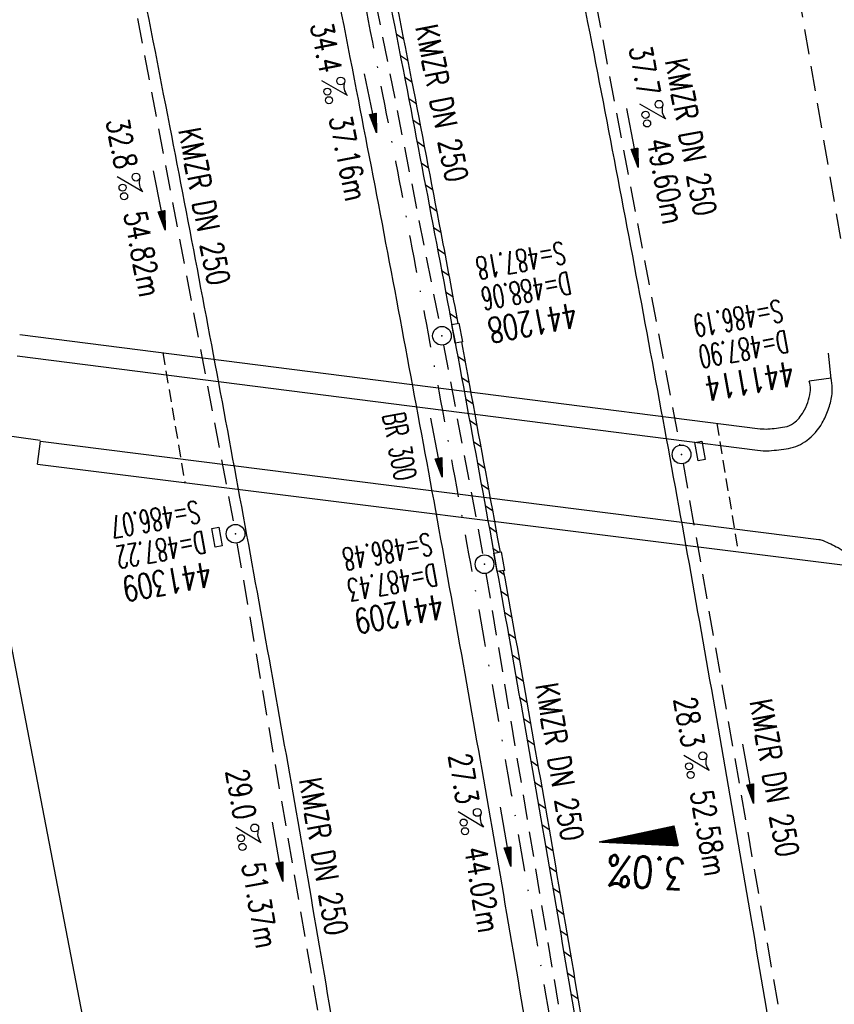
# Model space of a CAD drawing. Extents: x 459406 to 461721, y 413308 to 423218.
# Tile 188 of 256: x 461185 to 461250, y 420119 to 420198. Entities that reach past the tile are written whole.
import ezdxf
from ezdxf.enums import TextEntityAlignment as Align

# ---------------------------------------------------------------- set-up
doc = ezdxf.new("R2010")
doc.units = 0
doc.header["$LTSCALE"] = 2
doc.header["$MEASUREMENT"] = 0
for name, pattern in [('AUSGEZOGEN', [0]), ('GESTRICH-X2', [1.5, 1, -0.5]), ('GESTRICHELT', [0.75, 0.5, -0.25]), ('STRICHPT-X3', [3, 1.5, -0.75, 0, -0.75])]:
    doc.linetypes.add(name, pattern=pattern)
doc.layers.get('0').update_dxf_attribs({"linetype": 'AUSGEZOGEN'})
for name, color, linetype in [('ACHSE', 1, 'STRICHPT-X3'), ('BAUWO', 1, 'CONTINUOUS'), ('BAUWU', 1, 'GESTRICHELT'), ('BW-SCHRIFT', 1, 'AUSGEZOGEN'), ('FBR', 8, 'CONTINUOUS'), ('GEF', 7, 'AUSGEZOGEN'), ('KANAL', 7, 'GESTRICH-X2'), ('PFEIL', 7, 'CONTINUOUS'), ('SCHACHTNR', 6, 'CONTINUOUS'), ('SCHLITZRINNE', 200, 'AUSGEZOGEN'), ('SCHSYMBOL', 7, 'AUSGEZOGEN'), ('STRASSE', 8, 'AUSGEZOGEN'), ('TEXTO', 4, 'CONTINUOUS'), ('TEXTU', 4, 'CONTINUOUS'), ('WEG', 8, 'GESTRICH-X2')]:
    doc.layers.add(name, color=color, linetype=linetype)
doc.styles.add('ROMANS', font='romans.shx', dxfattribs={"width": 0.8})

# ---------------------------------------------------------------- blocks, each defined once
blk = doc.blocks.new('PROM')
blk.add_line((1.566, 1.817), (0.019, 0.015))
for centre, radius in [((0.317, 1.51), 0.317), ((0.943, 0.291), 0.283), ((1.645, 0.287), 0.283)]:
    blk.add_circle(centre, radius)
blk.add_arc((0.992, 2.682), 1.033, 239.14139, 303.35492)
blk = doc.blocks.new('PFEIL2')
at = {"color": 0}
for p, q in [((0.88, 0.002), (-2.401, -0.012)), ((0.881, -0.271), (0.879, 0.276)), ((0.879, 0.276), (2.429, 0.009)), ((0.911, 0.27), (0.879, 0.265)), ((0.965, 0.261), (0.879, 0.246)), ((1.019, 0.252), (0.879, 0.228)), ((1.073, 0.242), (0.879, 0.209)), ((1.127, 0.233), (0.879, 0.191)), ((1.181, 0.224), (0.879, 0.172)), ((1.235, 0.214), (0.879, 0.154)), ((1.289, 0.205), (0.879, 0.135)), ((1.343, 0.196), (0.879, 0.117)), ((1.397, 0.187), (0.879, 0.098)), ((1.451, 0.177), (0.879, 0.08)), ((1.505, 0.168), (0.879, 0.061)), ((1.559, 0.159), (0.88, 0.043)), ((1.613, 0.149), (0.88, 0.024)), ((1.668, 0.14), (0.88, 0.006)), ((1.722, 0.131), (0.88, -0.013)), ((1.776, 0.121), (0.88, -0.031)), ((1.83, 0.112), (0.88, -0.05)), ((1.884, 0.103), (0.88, -0.068)), ((1.938, 0.094), (0.88, -0.087)), ((1.992, 0.084), (0.88, -0.105)), ((2.046, 0.075), (0.88, -0.124)), ((2.1, 0.066), (0.88, -0.142)), ((2.154, 0.056), (0.88, -0.161)), ((2.208, 0.047), (0.88, -0.179)), ((2.262, 0.038), (0.881, -0.198)), ((2.316, 0.029), (0.881, -0.216)), ((2.37, 0.019), (0.881, -0.235)), ((2.424, 0.01), (0.881, -0.253)), ((2.429, 0.009), (0.881, -0.271))]:
    blk.add_line(p, q, dxfattribs=at)
blk = doc.blocks.new('GST')
at = {"color": 0}
blk.add_circle((0, 0), 0.75, dxfattribs=at)
blk.add_point((0, 0), dxfattribs=at)
blk = doc.blocks.new('17')
blk.add_lwpolyline([(-0.755, -1.218), (0.748, -1.218), (0.748, -1.801), (-0.755, -1.801)], close=True)
blk.add_blockref('GST', (0, 0))
blk = doc.blocks.new('13')
blk.add_lwpolyline([(0.755, 1.218), (-0.748, 1.218), (-0.748, 1.801), (0.755, 1.801)], close=True)
at = {"rotation": 180}
blk.add_blockref('GST', (0, 0), dxfattribs=at)
blk = doc.blocks.new('*X8')
at = {"color": 0}
for p, q in [((725.827, 193.844), (727.436, 195.453)), ((725.827, 193.853), (727.427, 195.453)), ((725.827, 193.861), (727.418, 195.453)), ((725.827, 193.87), (727.409, 195.453)), ((725.827, 193.879), (727.401, 195.453)), ((725.827, 193.888), (727.392, 195.453)), ((725.827, 193.897), (727.383, 195.453)), ((725.827, 193.906), (727.374, 195.453)), ((725.827, 193.914), (727.365, 195.453)), ((725.827, 193.923), (727.356, 195.453)), ((725.827, 193.932), (727.347, 195.453)), ((725.827, 193.941), (727.339, 195.453)), ((725.827, 193.95), (727.33, 195.453)), ((725.827, 193.959), (727.321, 195.453)), ((725.827, 193.967), (727.312, 195.453)), ((725.827, 193.976), (727.303, 195.453)), ((725.827, 193.985), (727.294, 195.453)), ((725.827, 193.994), (727.286, 195.453)), ((725.827, 194.003), (727.277, 195.453)), ((725.827, 194.012), (727.268, 195.453)), ((725.827, 194.02), (727.259, 195.453)), ((725.827, 194.029), (727.25, 195.453)), ((725.827, 194.038), (727.241, 195.453)), ((725.827, 194.047), (727.233, 195.453)), ((725.827, 194.056), (727.224, 195.453)), ((725.827, 194.065), (727.215, 195.453)), ((725.827, 194.073), (727.206, 195.453)), ((725.827, 194.082), (727.197, 195.453)), ((725.827, 194.091), (727.188, 195.453)), ((725.827, 194.1), (727.18, 195.453)), ((725.827, 194.109), (727.171, 195.453)), ((725.827, 194.118), (727.162, 195.453)), ((725.827, 194.127), (727.153, 195.453)), ((725.827, 194.135), (727.144, 195.453)), ((725.827, 194.144), (727.135, 195.453)), ((725.827, 194.153), (727.127, 195.453)), ((725.827, 194.162), (727.118, 195.453)), ((725.827, 194.171), (727.109, 195.453)), ((725.827, 194.18), (727.1, 195.453)), ((725.827, 194.188), (727.091, 195.453)), ((725.827, 194.197), (727.082, 195.453)), ((725.827, 194.206), (727.073, 195.453)), ((725.827, 194.215), (727.065, 195.453)), ((725.827, 194.224), (727.056, 195.453)), ((725.827, 194.233), (727.047, 195.453)), ((725.827, 194.241), (727.038, 195.453)), ((725.827, 194.25), (727.029, 195.453)), ((725.827, 194.259), (727.02, 195.453)), ((725.827, 194.268), (727.012, 195.453)), ((725.827, 194.277), (727.003, 195.453)), ((725.827, 194.286), (726.994, 195.453)), ((725.827, 194.294), (726.985, 195.453)), ((725.827, 194.303), (726.976, 195.453)), ((725.827, 194.312), (726.967, 195.453)), ((725.827, 194.321), (726.959, 195.453)), ((725.827, 194.33), (726.95, 195.453)), ((725.827, 194.339), (726.941, 195.453)), ((725.827, 194.348), (726.932, 195.453)), ((725.827, 194.356), (726.923, 195.453)), ((725.827, 194.365), (726.914, 195.453)), ((725.827, 194.374), (726.906, 195.453)), ((725.827, 194.383), (726.897, 195.453)), ((725.827, 194.392), (726.888, 195.453)), ((725.827, 194.401), (726.879, 195.453)), ((725.827, 194.409), (726.87, 195.453)), ((725.827, 194.418), (726.861, 195.453)), ((725.827, 194.427), (726.853, 195.453)), ((725.827, 194.436), (726.844, 195.453)), ((725.827, 194.445), (726.835, 195.453)), ((725.827, 194.454), (726.826, 195.453)), ((725.827, 194.462), (726.817, 195.453)), ((725.827, 194.471), (726.808, 195.453)), ((725.827, 194.48), (726.799, 195.453)), ((725.827, 194.489), (726.791, 195.453)), ((725.827, 194.498), (726.782, 195.453)), ((725.827, 194.507), (726.773, 195.453)), ((725.827, 194.515), (726.764, 195.453)), ((725.827, 194.524), (726.755, 195.453)), ((725.827, 194.533), (726.746, 195.453)), ((725.827, 194.542), (726.738, 195.453)), ((725.827, 194.551), (726.729, 195.453)), ((725.827, 194.56), (726.72, 195.453)), ((725.827, 194.568), (726.711, 195.453)), ((725.827, 194.577), (726.702, 195.453)), ((725.827, 194.586), (726.693, 195.453)), ((725.827, 194.595), (726.685, 195.453)), ((725.827, 194.604), (726.676, 195.453)), ((725.827, 194.613), (726.667, 195.453)), ((725.827, 194.622), (726.658, 195.453)), ((725.827, 194.63), (726.649, 195.453)), ((725.827, 194.639), (726.64, 195.453)), ((725.827, 194.648), (726.632, 195.453)), ((725.827, 194.657), (726.623, 195.453)), ((725.827, 194.666), (726.614, 195.453)), ((725.827, 194.675), (726.605, 195.453)), ((725.827, 194.683), (726.596, 195.453)), ((725.827, 194.692), (726.587, 195.453)), ((725.827, 194.701), (726.579, 195.453)), ((725.827, 194.71), (726.57, 195.453)), ((725.827, 194.719), (726.561, 195.453)), ((725.827, 194.728), (726.552, 195.453)), ((725.827, 194.736), (726.543, 195.453)), ((725.827, 194.745), (726.534, 195.453)), ((725.827, 194.754), (726.525, 195.453)), ((725.827, 194.763), (726.517, 195.453)), ((725.827, 194.772), (726.508, 195.453)), ((725.827, 194.781), (726.499, 195.453)), ((725.827, 194.789), (726.49, 195.453)), ((725.827, 194.798), (726.481, 195.453)), ((725.827, 194.807), (726.472, 195.453)), ((725.827, 194.816), (726.464, 195.453)), ((725.827, 194.825), (726.455, 195.453)), ((725.827, 194.834), (726.446, 195.453)), ((725.827, 194.842), (726.437, 195.453)), ((725.827, 194.851), (726.428, 195.453)), ((725.827, 194.86), (726.419, 195.453)), ((725.827, 194.869), (726.411, 195.453)), ((725.827, 194.878), (726.402, 195.453)), ((725.827, 194.887), (726.393, 195.453)), ((725.827, 194.896), (726.384, 195.453)), ((725.827, 194.904), (726.375, 195.453)), ((725.827, 194.913), (726.366, 195.453)), ((725.827, 194.922), (726.358, 195.453)), ((725.827, 194.931), (726.349, 195.453)), ((725.827, 194.94), (726.34, 195.453)), ((725.827, 194.949), (726.331, 195.453)), ((725.827, 194.957), (726.322, 195.453)), ((725.827, 194.966), (726.313, 195.453)), ((725.827, 194.975), (726.305, 195.453)), ((725.827, 194.984), (726.296, 195.453)), ((725.827, 194.993), (726.287, 195.453)), ((725.827, 195.002), (726.278, 195.453)), ((725.827, 195.01), (726.269, 195.453)), ((725.827, 195.019), (726.26, 195.453)), ((725.827, 195.028), (726.251, 195.453)), ((725.827, 195.037), (726.243, 195.453)), ((725.827, 195.046), (726.234, 195.453)), ((725.827, 195.055), (726.225, 195.453)), ((725.827, 195.063), (726.216, 195.453)), ((725.827, 195.072), (726.207, 195.453)), ((725.827, 195.081), (726.198, 195.453)), ((725.827, 195.09), (726.19, 195.453)), ((725.827, 195.099), (726.181, 195.453)), ((725.827, 195.108), (726.172, 195.453)), ((725.827, 195.116), (726.163, 195.453)), ((725.827, 195.125), (726.154, 195.453)), ((725.827, 195.134), (726.145, 195.453)), ((725.827, 195.143), (726.137, 195.453)), ((725.827, 195.152), (726.128, 195.453)), ((725.827, 195.161), (726.119, 195.453)), ((725.827, 195.17), (726.11, 195.453)), ((725.827, 195.178), (726.101, 195.453)), ((725.827, 195.187), (726.092, 195.453)), ((725.827, 195.196), (726.084, 195.453)), ((725.827, 195.205), (726.075, 195.453)), ((725.827, 195.214), (726.066, 195.453)), ((725.827, 195.223), (726.057, 195.453)), ((725.827, 195.231), (726.048, 195.453)), ((725.827, 195.24), (726.039, 195.453)), ((725.827, 195.249), (726.031, 195.453)), ((725.827, 195.258), (726.022, 195.453)), ((725.827, 195.267), (726.013, 195.453)), ((725.827, 195.276), (726.004, 195.453)), ((725.827, 195.284), (725.995, 195.453)), ((725.827, 195.293), (725.986, 195.453)), ((725.827, 195.302), (725.977, 195.453)), ((725.827, 195.311), (725.969, 195.453)), ((725.827, 195.32), (725.96, 195.453)), ((725.827, 195.329), (725.951, 195.453)), ((725.827, 195.337), (725.942, 195.453)), ((725.827, 195.346), (725.933, 195.453)), ((725.827, 195.355), (725.924, 195.453)), ((725.827, 195.364), (725.916, 195.453)), ((725.827, 195.373), (725.907, 195.453)), ((725.827, 195.382), (725.898, 195.453)), ((725.827, 195.39), (725.889, 195.453)), ((725.827, 195.399), (725.88, 195.453)), ((725.827, 195.408), (725.871, 195.453)), ((725.827, 195.417), (725.863, 195.453)), ((725.827, 195.426), (725.854, 195.453)), ((725.827, 195.435), (725.845, 195.453)), ((725.827, 195.444), (725.836, 195.453)), ((725.827, 193.826), (727.433, 195.433)), ((725.827, 193.817), (727.43, 195.421)), ((725.827, 193.808), (727.427, 195.409)), ((725.827, 193.799), (727.424, 195.397)), ((725.827, 193.791), (727.421, 195.385)), ((725.827, 193.782), (727.418, 195.373)), ((725.827, 193.773), (727.414, 195.361)), ((725.827, 193.764), (727.411, 195.349)), ((725.827, 193.755), (727.408, 195.337)), ((725.827, 193.746), (727.405, 195.325)), ((725.827, 193.738), (727.402, 195.313)), ((725.827, 193.729), (727.399, 195.301)), ((725.827, 193.72), (727.395, 195.289)), ((725.827, 193.711), (727.392, 195.277)), ((725.827, 193.702), (727.389, 195.265)), ((725.827, 193.693), (727.386, 195.253)), ((725.827, 193.685), (727.383, 195.241)), ((725.827, 193.676), (727.38, 195.229)), ((725.827, 193.667), (727.377, 195.217)), ((725.827, 193.658), (727.373, 195.205)), ((725.827, 193.649), (727.37, 195.193)), ((725.827, 193.64), (727.367, 195.181)), ((725.827, 193.632), (727.364, 195.169)), ((725.827, 193.623), (727.361, 195.157)), ((725.827, 193.614), (727.358, 195.145)), ((725.827, 193.605), (727.354, 195.133)), ((725.827, 193.596), (727.351, 195.121)), ((725.827, 193.587), (727.348, 195.109)), ((725.827, 193.579), (727.345, 195.097)), ((725.827, 193.57), (727.342, 195.085)), ((725.827, 193.561), (727.339, 195.073)), ((725.827, 193.552), (727.336, 195.061)), ((725.827, 193.543), (727.332, 195.049)), ((725.827, 193.534), (727.329, 195.037)), ((725.827, 193.525), (727.326, 195.025)), ((725.827, 193.517), (727.323, 195.013)), ((725.827, 193.508), (727.32, 195.001)), ((725.827, 193.499), (727.317, 194.989)), ((725.827, 193.49), (727.313, 194.977)), ((725.827, 193.481), (727.31, 194.965)), ((725.827, 193.472), (727.307, 194.953)), ((725.827, 193.464), (727.304, 194.941)), ((725.827, 193.455), (727.301, 194.929)), ((725.827, 193.446), (727.298, 194.917)), ((725.827, 193.437), (727.295, 194.905)), ((725.827, 193.428), (727.291, 194.893)), ((725.827, 193.419), (727.288, 194.881)), ((725.827, 193.411), (727.285, 194.869)), ((725.827, 193.402), (727.282, 194.857)), ((725.827, 193.393), (727.279, 194.845)), ((725.827, 193.384), (727.276, 194.833)), ((725.827, 193.375), (727.272, 194.821)), ((725.827, 193.366), (727.269, 194.809)), ((725.827, 193.358), (727.266, 194.797)), ((725.827, 193.349), (727.263, 194.785)), ((725.827, 193.34), (727.26, 194.773)), ((725.827, 193.331), (727.257, 194.761)), ((725.827, 193.322), (727.254, 194.749)), ((725.827, 193.313), (727.25, 194.737)), ((725.827, 193.305), (727.247, 194.725)), ((725.827, 193.296), (727.244, 194.713)), ((725.827, 193.287), (727.241, 194.701)), ((725.827, 193.278), (727.238, 194.689)), ((725.827, 193.269), (727.235, 194.677)), ((725.827, 193.26), (727.231, 194.665)), ((725.827, 193.251), (727.228, 194.653)), ((725.827, 193.243), (727.225, 194.641)), ((725.827, 193.234), (727.222, 194.629)), ((725.827, 193.225), (727.219, 194.617)), ((725.827, 193.216), (727.216, 194.605)), ((725.827, 193.207), (727.213, 194.593)), ((725.827, 193.198), (727.209, 194.581)), ((725.827, 193.19), (727.206, 194.569)), ((725.827, 193.181), (727.203, 194.557)), ((725.827, 193.172), (727.2, 194.545)), ((725.827, 193.163), (727.197, 194.533)), ((725.827, 193.154), (727.194, 194.521)), ((725.827, 193.145), (727.19, 194.509)), ((725.827, 193.137), (727.187, 194.497)), ((725.827, 193.128), (727.184, 194.485)), ((725.827, 193.119), (727.181, 194.473)), ((725.827, 193.11), (727.178, 194.461)), ((725.827, 193.101), (727.175, 194.449)), ((725.827, 193.092), (727.172, 194.437)), ((725.827, 193.084), (727.168, 194.425)), ((725.827, 193.075), (727.165, 194.413)), ((725.827, 193.066), (727.162, 194.401)), ((725.827, 193.057), (727.159, 194.389)), ((725.827, 193.048), (727.156, 194.377)), ((725.827, 193.039), (727.153, 194.365)), ((725.827, 193.031), (727.149, 194.353)), ((725.827, 193.022), (727.146, 194.341)), ((725.827, 193.013), (727.143, 194.329)), ((725.827, 193.004), (727.14, 194.317)), ((725.827, 192.995), (727.137, 194.305)), ((725.827, 192.986), (727.134, 194.293)), ((725.827, 192.977), (727.131, 194.281)), ((725.827, 192.969), (727.127, 194.269)), ((725.827, 192.96), (727.124, 194.257)), ((725.827, 192.951), (727.121, 194.245)), ((725.827, 192.942), (727.118, 194.233)), ((725.827, 192.933), (727.115, 194.221)), ((725.827, 192.924), (727.112, 194.209)), ((725.827, 192.916), (727.108, 194.197)), ((725.827, 192.907), (727.105, 194.185)), ((725.827, 192.898), (727.102, 194.173)), ((725.827, 192.889), (727.099, 194.161)), ((725.827, 192.88), (727.096, 194.15)), ((725.827, 192.871), (727.093, 194.138)), ((725.827, 192.863), (727.09, 194.126)), ((725.827, 192.854), (727.086, 194.114)), ((725.827, 192.845), (727.083, 194.102)), ((725.827, 192.836), (727.08, 194.09)), ((725.827, 192.827), (727.077, 194.078)), ((725.827, 192.818), (727.074, 194.066)), ((725.827, 192.81), (727.071, 194.054)), ((725.827, 192.801), (727.068, 194.042)), ((725.827, 192.792), (727.064, 194.03)), ((725.827, 192.783), (727.061, 194.018)), ((725.827, 192.774), (727.058, 194.006)), ((725.827, 192.765), (727.055, 193.994)), ((725.827, 192.757), (727.052, 193.982)), ((725.827, 192.748), (727.049, 193.97)), ((725.827, 192.739), (727.045, 193.958)), ((725.827, 192.73), (727.042, 193.946)), ((725.827, 192.721), (727.039, 193.934)), ((725.827, 192.712), (727.036, 193.922)), ((725.827, 192.703), (727.033, 193.91)), ((725.827, 192.695), (727.03, 193.898)), ((725.827, 192.686), (727.027, 193.886)), ((725.827, 192.677), (727.023, 193.874)), ((725.827, 192.668), (727.02, 193.862)), ((725.827, 192.659), (727.017, 193.85)), ((725.827, 192.65), (727.014, 193.838)), ((725.827, 192.642), (727.011, 193.826)), ((725.827, 192.633), (727.008, 193.814)), ((725.827, 192.624), (727.004, 193.802)), ((725.827, 192.615), (727.001, 193.79)), ((725.827, 192.606), (726.998, 193.778)), ((725.827, 192.597), (726.995, 193.766)), ((725.827, 192.589), (726.992, 193.754)), ((725.827, 192.58), (726.989, 193.742)), ((725.827, 192.571), (726.986, 193.73)), ((725.827, 192.562), (726.982, 193.718)), ((725.827, 192.553), (726.979, 193.706)), ((725.827, 192.544), (726.976, 193.694)), ((725.827, 192.536), (726.973, 193.682)), ((725.827, 192.527), (726.97, 193.67)), ((725.827, 192.518), (726.967, 193.658)), ((725.827, 192.509), (726.963, 193.646)), ((725.827, 192.5), (726.96, 193.634)), ((725.827, 192.491), (726.957, 193.622)), ((725.827, 192.483), (726.954, 193.61)), ((725.827, 192.474), (726.951, 193.598)), ((725.827, 192.465), (726.948, 193.586)), ((725.827, 192.456), (726.945, 193.574)), ((725.827, 192.447), (726.941, 193.562)), ((725.827, 192.438), (726.938, 193.55)), ((725.827, 192.429), (726.935, 193.538)), ((725.827, 192.421), (726.932, 193.526)), ((725.827, 192.412), (726.929, 193.514)), ((725.827, 192.403), (726.926, 193.502)), ((725.827, 192.394), (726.922, 193.49)), ((725.827, 192.385), (726.919, 193.478)), ((725.827, 192.376), (726.916, 193.466)), ((725.827, 192.368), (726.913, 193.454)), ((725.827, 192.359), (726.91, 193.442)), ((725.827, 192.35), (726.907, 193.43)), ((725.827, 192.341), (726.904, 193.418)), ((725.827, 192.332), (726.9, 193.406)), ((725.827, 192.323), (726.897, 193.394)), ((725.827, 192.315), (726.894, 193.382)), ((725.827, 192.306), (726.891, 193.37)), ((725.827, 192.297), (726.888, 193.358)), ((725.827, 192.288), (726.885, 193.346)), ((725.827, 192.279), (726.881, 193.334)), ((725.827, 192.27), (726.878, 193.322)), ((725.827, 192.262), (726.875, 193.31)), ((725.827, 192.253), (726.872, 193.298)), ((725.827, 192.244), (726.869, 193.286)), ((725.827, 192.235), (726.866, 193.274)), ((725.827, 192.226), (726.863, 193.262)), ((725.827, 192.217), (726.859, 193.25)), ((725.827, 192.209), (726.856, 193.238)), ((725.827, 192.2), (726.853, 193.226)), ((725.827, 192.191), (726.85, 193.214)), ((725.827, 192.182), (726.847, 193.202)), ((725.827, 192.173), (726.844, 193.19)), ((725.827, 192.164), (726.84, 193.178)), ((725.827, 192.155), (726.837, 193.166)), ((725.827, 192.147), (726.834, 193.154)), ((725.827, 192.138), (726.831, 193.142)), ((725.827, 192.129), (726.828, 193.13)), ((725.827, 192.12), (726.825, 193.118)), ((725.827, 192.111), (726.822, 193.106)), ((725.827, 192.102), (726.818, 193.094)), ((725.827, 192.094), (726.815, 193.082)), ((725.827, 192.085), (726.812, 193.07)), ((725.827, 192.076), (726.809, 193.058)), ((725.827, 192.067), (726.806, 193.046)), ((725.827, 192.058), (726.803, 193.034)), ((725.827, 192.049), (726.799, 193.022)), ((725.827, 192.041), (726.796, 193.01)), ((725.827, 192.032), (726.793, 192.998)), ((725.827, 192.023), (726.79, 192.986)), ((725.827, 192.014), (726.787, 192.974)), ((725.827, 192.005), (726.784, 192.962)), ((725.827, 191.996), (726.781, 192.95)), ((725.827, 191.988), (726.777, 192.938)), ((725.827, 191.979), (726.774, 192.926)), ((725.827, 191.97), (726.771, 192.914)), ((725.827, 191.961), (726.768, 192.902)), ((725.827, 191.952), (726.765, 192.89)), ((725.827, 191.943), (726.762, 192.878)), ((725.827, 191.935), (726.758, 192.866)), ((725.827, 191.926), (726.755, 192.854)), ((725.827, 191.917), (726.752, 192.842)), ((725.827, 191.908), (726.749, 192.83)), ((725.827, 191.899), (726.746, 192.818)), ((725.827, 191.89), (726.743, 192.806)), ((725.827, 191.881), (726.74, 192.794)), ((725.827, 191.873), (726.736, 192.782)), ((725.827, 191.864), (726.733, 192.77)), ((725.827, 191.855), (726.73, 192.758)), ((725.827, 191.846), (726.727, 192.746)), ((725.827, 191.837), (726.724, 192.734)), ((725.827, 191.828), (726.721, 192.722)), ((725.827, 191.82), (726.717, 192.71)), ((725.827, 191.811), (726.714, 192.698)), ((725.827, 191.802), (726.711, 192.686)), ((725.827, 191.793), (726.708, 192.674)), ((725.827, 191.784), (726.705, 192.662)), ((725.827, 191.775), (726.702, 192.65)), ((725.827, 191.767), (726.699, 192.639)), ((725.827, 191.758), (726.695, 192.627)), ((725.827, 191.749), (726.692, 192.615)), ((725.827, 191.74), (726.689, 192.603)), ((725.827, 191.731), (726.686, 192.591)), ((725.827, 191.722), (726.683, 192.579)), ((725.827, 191.714), (726.68, 192.567)), ((725.827, 191.705), (726.677, 192.555)), ((725.827, 191.696), (726.673, 192.543)), ((725.827, 191.687), (726.67, 192.531)), ((725.827, 191.678), (726.667, 192.519)), ((725.827, 191.669), (726.664, 192.507)), ((725.827, 191.66), (726.661, 192.495)), ((725.827, 191.652), (726.658, 192.483)), ((725.827, 191.643), (726.654, 192.471)), ((725.827, 191.634), (726.651, 192.459)), ((725.827, 191.625), (726.648, 192.447)), ((725.827, 191.616), (726.645, 192.435)), ((725.827, 191.607), (726.642, 192.423)), ((725.827, 191.599), (726.639, 192.411)), ((725.827, 191.59), (726.636, 192.399)), ((725.827, 191.581), (726.632, 192.387)), ((725.827, 191.572), (726.629, 192.375)), ((725.827, 191.563), (726.626, 192.363)), ((725.827, 191.554), (726.623, 192.351)), ((725.827, 191.546), (726.62, 192.339)), ((725.827, 191.537), (726.617, 192.327)), ((725.827, 191.528), (726.613, 192.315)), ((725.827, 191.519), (726.61, 192.303)), ((725.827, 191.51), (726.607, 192.291)), ((725.827, 191.501), (726.604, 192.279)), ((725.827, 191.493), (726.601, 192.267)), ((725.827, 191.484), (726.598, 192.255)), ((725.827, 191.475), (726.595, 192.243)), ((725.827, 191.466), (726.591, 192.231)), ((725.827, 191.457), (726.588, 192.219)), ((725.827, 191.448), (726.585, 192.207)), ((725.827, 191.44), (726.582, 192.195)), ((725.827, 191.431), (726.579, 192.183)), ((725.827, 191.422), (726.576, 192.171)), ((725.827, 191.413), (726.572, 192.159)), ((725.827, 191.404), (726.569, 192.147)), ((725.827, 191.395), (726.566, 192.135)), ((725.827, 191.386), (726.563, 192.123)), ((725.827, 191.378), (726.56, 192.111)), ((725.827, 191.369), (726.557, 192.099)), ((725.827, 191.36), (726.554, 192.087)), ((725.827, 191.351), (726.55, 192.075)), ((725.827, 191.342), (726.547, 192.063)), ((725.827, 191.333), (726.544, 192.051)), ((725.827, 191.325), (726.541, 192.039)), ((725.827, 191.316), (726.538, 192.027)), ((725.827, 191.307), (726.535, 192.015)), ((725.827, 191.298), (726.531, 192.003)), ((725.827, 191.289), (726.528, 191.991)), ((725.827, 191.28), (726.525, 191.979)), ((725.827, 191.272), (726.522, 191.967)), ((725.827, 191.263), (726.519, 191.955)), ((725.827, 191.254), (726.516, 191.943)), ((725.827, 191.245), (726.513, 191.931)), ((725.827, 191.236), (726.509, 191.919)), ((725.827, 191.227), (726.506, 191.907)), ((725.827, 191.219), (726.503, 191.895)), ((725.827, 191.21), (726.5, 191.883)), ((725.827, 191.201), (726.497, 191.871)), ((725.827, 191.192), (726.494, 191.859)), ((725.827, 191.183), (726.49, 191.847)), ((725.827, 191.174), (726.487, 191.835)), ((725.827, 191.166), (726.484, 191.823)), ((725.827, 191.157), (726.481, 191.811)), ((725.827, 191.148), (726.478, 191.799)), ((725.827, 191.139), (726.475, 191.787)), ((725.827, 191.13), (726.472, 191.775)), ((725.827, 191.121), (726.468, 191.763)), ((725.827, 191.112), (726.465, 191.751)), ((725.827, 191.104), (726.462, 191.739)), ((725.827, 191.095), (726.459, 191.727)), ((725.827, 191.086), (726.456, 191.715)), ((725.827, 191.077), (726.453, 191.703)), ((725.827, 191.068), (726.449, 191.691)), ((725.827, 191.059), (726.446, 191.679)), ((725.827, 191.051), (726.443, 191.667)), ((725.827, 191.042), (726.44, 191.655)), ((725.827, 191.033), (726.437, 191.643)), ((725.827, 191.024), (726.434, 191.631)), ((725.827, 191.015), (726.431, 191.619)), ((725.827, 191.006), (726.427, 191.607)), ((725.827, 190.998), (726.424, 191.595)), ((725.827, 190.989), (726.421, 191.583)), ((725.827, 190.98), (726.418, 191.571)), ((725.827, 190.971), (726.415, 191.559)), ((725.827, 190.962), (726.412, 191.547)), ((725.827, 190.953), (726.408, 191.535)), ((725.827, 190.945), (726.405, 191.523)), ((725.827, 190.936), (726.402, 191.511)), ((725.827, 190.927), (726.399, 191.499)), ((725.827, 190.918), (726.396, 191.487)), ((725.827, 190.909), (726.393, 191.475)), ((725.827, 190.9), (726.39, 191.463)), ((725.827, 190.892), (726.386, 191.451)), ((725.827, 190.883), (726.383, 191.439)), ((725.827, 190.874), (726.38, 191.427)), ((725.827, 190.865), (726.377, 191.415)), ((725.827, 190.856), (726.374, 191.403)), ((725.827, 190.847), (726.371, 191.391)), ((725.827, 190.838), (726.367, 191.379)), ((725.827, 190.83), (726.364, 191.367)), ((725.827, 190.821), (726.361, 191.355)), ((725.827, 190.812), (726.358, 191.343)), ((725.827, 190.803), (726.355, 191.331)), ((725.827, 190.794), (726.352, 191.319)), ((725.827, 190.785), (726.349, 191.307)), ((725.827, 190.777), (726.345, 191.295)), ((725.827, 190.768), (726.342, 191.283)), ((725.827, 190.759), (726.339, 191.271)), ((725.827, 190.75), (726.336, 191.259)), ((725.827, 190.741), (726.333, 191.247)), ((725.827, 190.732), (726.33, 191.235)), ((725.827, 190.724), (726.326, 191.223)), ((725.827, 190.715), (726.323, 191.211)), ((725.827, 190.706), (726.32, 191.199)), ((725.827, 190.697), (726.317, 191.187)), ((725.827, 190.688), (726.314, 191.175)), ((725.827, 190.679), (726.311, 191.163)), ((725.827, 190.671), (726.308, 191.151)), ((725.827, 190.662), (726.304, 191.139)), ((725.827, 190.653), (726.301, 191.128)), ((725.827, 190.644), (726.298, 191.116)), ((725.827, 190.635), (726.295, 191.104)), ((725.827, 190.626), (726.292, 191.092)), ((725.827, 190.618), (726.289, 191.08)), ((725.827, 190.609), (726.286, 191.068)), ((725.827, 190.6), (726.282, 191.056)), ((725.827, 190.591), (726.279, 191.044)), ((725.827, 190.582), (726.276, 191.032)), ((725.827, 190.573), (726.273, 191.02)), ((725.827, 190.564), (726.27, 191.008)), ((725.827, 190.556), (726.267, 190.996)), ((725.827, 190.547), (726.263, 190.984)), ((725.827, 190.538), (726.26, 190.972)), ((725.827, 190.529), (726.257, 190.96)), ((725.827, 190.52), (726.254, 190.948)), ((725.827, 190.511), (726.251, 190.936)), ((725.827, 190.503), (726.248, 190.924)), ((725.827, 190.494), (726.245, 190.912)), ((725.827, 190.485), (726.241, 190.9)), ((725.827, 190.476), (726.238, 190.888)), ((725.827, 190.467), (726.235, 190.876)), ((725.827, 190.458), (726.232, 190.864)), ((725.827, 190.45), (726.229, 190.852)), ((725.827, 190.441), (726.226, 190.84)), ((725.827, 190.432), (726.222, 190.828)), ((725.827, 190.423), (726.219, 190.816)), ((725.827, 190.414), (726.216, 190.804)), ((725.827, 190.405), (726.213, 190.792)), ((725.827, 190.397), (726.21, 190.78)), ((725.827, 190.388), (726.207, 190.768)), ((725.827, 190.379), (726.204, 190.756)), ((725.827, 190.37), (726.2, 190.744)), ((725.827, 190.361), (726.197, 190.732)), ((725.827, 190.352), (726.194, 190.72)), ((725.827, 190.344), (726.191, 190.708)), ((725.827, 190.335), (726.188, 190.696)), ((725.827, 190.326), (726.185, 190.684)), ((725.827, 190.317), (726.181, 190.672)), ((725.827, 190.308), (726.178, 190.66)), ((725.827, 190.299), (726.175, 190.648)), ((725.827, 190.29), (726.172, 190.636)), ((725.827, 190.282), (726.169, 190.624)), ((725.827, 190.273), (726.166, 190.612)), ((725.827, 190.264), (726.163, 190.6)), ((725.827, 190.255), (726.159, 190.588)), ((725.827, 190.246), (726.156, 190.576)), ((725.827, 190.237), (726.153, 190.564)), ((725.827, 190.229), (726.15, 190.552)), ((725.827, 190.22), (726.147, 190.54)), ((725.827, 190.211), (726.144, 190.528)), ((725.827, 190.202), (726.14, 190.516)), ((725.827, 190.193), (726.137, 190.504)), ((725.827, 190.184), (726.134, 190.492)), ((725.827, 190.176), (726.131, 190.48)), ((725.827, 190.167), (726.128, 190.468)), ((725.827, 190.158), (726.125, 190.456)), ((725.827, 190.149), (726.122, 190.444)), ((725.827, 190.14), (726.118, 190.432)), ((725.827, 190.131), (726.115, 190.42)), ((725.827, 190.123), (726.112, 190.408)), ((725.827, 190.114), (726.109, 190.396)), ((725.827, 190.105), (726.106, 190.384)), ((725.827, 190.096), (726.103, 190.372)), ((725.827, 190.087), (726.099, 190.36)), ((725.827, 190.078), (726.096, 190.348)), ((725.827, 190.07), (726.093, 190.336)), ((725.827, 190.061), (726.09, 190.324)), ((725.827, 190.052), (726.087, 190.312)), ((725.827, 190.043), (726.084, 190.3)), ((725.827, 190.034), (726.081, 190.288)), ((725.827, 190.025), (726.077, 190.276)), ((725.827, 190.016), (726.074, 190.264)), ((725.827, 190.008), (726.071, 190.252)), ((725.827, 189.999), (726.068, 190.24)), ((725.827, 189.99), (726.065, 190.228)), ((725.827, 189.981), (726.062, 190.216)), ((725.827, 189.972), (726.058, 190.204)), ((725.827, 189.963), (726.055, 190.192)), ((725.827, 189.955), (726.052, 190.18)), ((725.827, 189.946), (726.049, 190.168)), ((725.827, 189.937), (726.046, 190.156)), ((725.827, 189.928), (726.043, 190.144)), ((725.827, 189.919), (726.04, 190.132)), ((725.827, 189.91), (726.036, 190.12)), ((725.827, 189.902), (726.033, 190.108)), ((725.827, 189.893), (726.03, 190.096)), ((725.827, 189.884), (726.027, 190.084)), ((725.827, 189.875), (726.024, 190.072)), ((725.827, 189.866), (726.021, 190.06)), ((725.827, 189.857), (726.017, 190.048)), ((725.827, 189.849), (726.014, 190.036)), ((725.827, 189.84), (726.011, 190.024)), ((725.827, 189.831), (726.008, 190.012)), ((725.827, 189.822), (726.005, 190)), ((725.827, 189.813), (726.002, 189.988)), ((725.827, 189.804), (725.999, 189.976)), ((725.827, 189.796), (725.995, 189.964)), ((725.827, 189.787), (725.992, 189.952)), ((725.827, 189.778), (725.989, 189.94)), ((725.827, 189.769), (725.986, 189.928)), ((725.827, 189.76), (725.983, 189.916)), ((725.827, 189.751), (725.98, 189.904)), ((725.827, 189.742), (725.976, 189.892)), ((725.827, 189.734), (725.973, 189.88)), ((725.827, 189.725), (725.97, 189.868)), ((725.827, 189.716), (725.967, 189.856)), ((725.827, 189.707), (725.964, 189.844)), ((725.827, 189.698), (725.961, 189.832)), ((725.827, 189.689), (725.958, 189.82)), ((725.827, 189.681), (725.954, 189.808)), ((725.827, 189.672), (725.951, 189.796)), ((725.827, 189.663), (725.948, 189.784)), ((725.827, 189.654), (725.945, 189.772)), ((725.827, 189.645), (725.942, 189.76)), ((725.827, 189.636), (725.939, 189.748)), ((725.827, 189.628), (725.935, 189.736)), ((725.827, 189.619), (725.932, 189.724)), ((725.827, 189.61), (725.929, 189.712)), ((725.827, 189.601), (725.926, 189.7)), ((725.827, 189.592), (725.923, 189.688)), ((725.827, 189.583), (725.92, 189.676)), ((725.827, 189.575), (725.917, 189.664)), ((725.827, 189.566), (725.913, 189.652)), ((725.827, 189.557), (725.91, 189.64)), ((725.827, 189.548), (725.907, 189.628)), ((725.827, 189.539), (725.904, 189.616)), ((725.827, 189.53), (725.901, 189.605)), ((725.827, 189.521), (725.898, 189.593)), ((725.827, 189.513), (725.895, 189.581)), ((725.827, 189.504), (725.891, 189.569)), ((725.827, 189.495), (725.888, 189.557)), ((725.827, 189.486), (725.885, 189.545)), ((725.827, 189.477), (725.882, 189.533)), ((725.827, 189.468), (725.879, 189.521)), ((725.827, 189.46), (725.876, 189.509)), ((725.827, 189.451), (725.872, 189.497)), ((725.827, 189.442), (725.869, 189.485)), ((725.827, 189.433), (725.866, 189.473)), ((725.827, 189.424), (725.863, 189.461)), ((725.827, 189.415), (725.86, 189.449)), ((725.827, 189.407), (725.857, 189.437)), ((725.827, 189.398), (725.854, 189.425)), ((725.827, 189.389), (725.85, 189.413)), ((725.827, 189.38), (725.847, 189.401)), ((725.827, 189.371), (725.844, 189.389)), ((725.827, 189.362), (725.841, 189.377)), ((725.827, 189.354), (725.838, 189.365)), ((725.827, 189.345), (725.835, 189.353)), ((725.827, 189.336), (725.831, 189.341))]:
    blk.add_line(p, q, dxfattribs=at)
blk = doc.blocks.new('GEF')
at = {"color": 0}
for p, q in [((0.01, 0.018), (0.01, 6.148)), ((1.622, 6.148), (0.01, 0.018)), ((0.01, 6.148), (1.622, 6.148))]:
    blk.add_line(p, q, dxfattribs=at)
blk.add_blockref('*X8', (-725.817, -189.305), dxfattribs=at)

msp = doc.modelspace()

# ---------------------------------------------------------------- linework, layer by layer
at = {"layer": 'ACHSE', "flags": 128}
msp.add_lwpolyline([(461161.88, 420437.763, -0.000001), (461165.784, 420419.424, -0.000002), (461167.085, 420413.311), (461177.495, 420364.406), (461187.905, 420315.502), (461193.11, 420291.05), (461198.315, 420266.598, 0.000013), (461200.549, 420256.105, -0.000008), (461202.783, 420245.611, -0.000126), (461202.84, 420245.342, -0.000011), (461203.519, 420242.145, -0.001203), (461205.523, 420232.592, -0.000771), (461208.593, 420217.666, -0.001324), (461210.768, 420206.86, -0.001044), (461213.462, 420193.144, -0.001041), (461215.825, 420180.841, -0.001046), (461218.126, 420168.584, -0.001043), (461220.377, 420156.309, -0.00104), (461222.585, 420143.984, -0.00104), (461224.741, 420131.653, -0.001043), (461226.839, 420119.349, -0.001046), (461228.885, 420107.043, -0.001042), (461230.887, 420094.679, -0.001044), (461232.835, 420082.324, -0.001045), (461234.729, 420069.976, -0.001048), (461236.574, 420057.602, -0.00105), (461238.364, 420045.242, -0.001042), (461240.102, 420032.876, -0.00104), (461241.792, 420020.478, -0.001038), (461243.43, 420008.074, -0.00104), (461245.014, 419995.687, -0.001048), (461246.548, 419983.278, -0.001048), (461248.029, 419970.869, -0.001045), (461249.456, 419958.473, -0.001042), (461250.836, 419946.027, -0.00104), (461252.164, 419933.578, -0.001043), (461253.436, 419921.163, -0.001047), (461254.657, 419908.731, -0.001046), (461255.828, 419896.278, -0.001044), (461256.946, 419883.827, -0.001044), (461258.012, 419871.373, -0.001042), (461259.026, 419858.92, -0.001041), (461259.988, 419846.452, -0.001045), (461260.9, 419833.955, -0.00105), (461261.756, 419821.514, -0.001044), (461262.558, 419809.094, -0.001035), (461263.315, 419796.563, -0.001039), (461264.021, 419784.006, -0.001052), (461264.667, 419771.6, -0.001051), (461265.26, 419759.201, -0.001036), (461265.809, 419746.626, -0.001035), (461266.305, 419734.059, -0.001048), (461266.744, 419721.643, -0.001053), (461267.131, 419709.207, -0.001043), (461267.469, 419696.654, -0.001038), (461267.779, 419683.019, -0.001246), (461267.986, 419671.659, -0.000845), (461268.201, 419656.348, -0.001335), (461268.294, 419646.661, -0.000076), (461268.342, 419639.668, -0.000344), (461268.351, 419638.125, -0.000008), (461268.394, 419629.894, 0.000017), (461268.438, 419621.662, 0.000001), (461268.504, 419609.162, -0.000009), (461268.571, 419596.663, -0.000011), (461268.637, 419584.163, 0.000013), (461268.703, 419571.663, 0.000007), (461268.769, 419559.163, -0.00001), (461268.836, 419546.663), (461269.101, 419496.664), (461269.366, 419446.665), (461269.631, 419396.665), (461269.896, 419346.666), (461270.161, 419296.667), (461270.426, 419246.667), (461270.691, 419196.668), (461270.956, 419146.669), (461271.221, 419096.67), (461271.486, 419046.67), (461271.751, 418996.671, -0.00001), (461271.817, 418984.171, 0.000007), (461271.883, 418971.671, 0.000013), (461271.949, 418959.172, -0.00001), (461272.016, 418946.672, -0.00001), (461272.082, 418934.172, 0.00001), (461272.148, 418921.672, 0.00001), (461272.215, 418909.172, -0.00001), (461272.281, 418896.672, -0.00001), (461272.347, 418884.172, 0.00001), (461272.413, 418871.673, 0.00001), (461272.48, 418859.173, -0.000008), (461272.546, 418846.673, -0.000012), (461272.612, 418834.173, 0.000001), (461272.678, 418821.673, 0.000028), (461272.722, 418813.337, -0.000014), (461272.767, 418805.001, -0.000517), (461272.773, 418803.535, -0.00011), (461272.794, 418796.674, -0.00198), (461272.783, 418786.973, -0.001256), (461272.666, 418771.675, -0.001874), (461272.508, 418760.321, -0.00156), (461272.225, 418746.679, -0.001561), (461271.887, 418734.155, -0.001568), (461271.472, 418721.69, -0.001564), (461270.979, 418709.233, -0.001556), (461270.406, 418696.713, -0.001558), (461269.755, 418684.205, -0.001564), (461269.029, 418671.751, -0.001572), (461268.224, 418659.29, -0.001568), (461267.339, 418646.808, -0.001561), (461266.378, 418634.354, -0.001559), (461265.337, 418621.889, -0.001562), (461264.217, 418609.413, -0.001569), (461263.024, 418596.996, -0.001568), (461261.753, 418584.581, -0.001563), (461260.399, 418572.135, -0.001556), (461258.969, 418559.707, -0.001558), (461257.464, 418547.308, -0.001565), (461255.88, 418534.904, -0.001566), (461254.219, 418522.519, -0.001565), (461252.483, 418510.158, -0.001561), (461250.664, 418497.774, -0.001562), (461248.769, 418485.405, -0.001565), (461246.8, 418473.074, -0.001567), (461244.753, 418460.749, -0.001565), (461242.627, 418448.425, -0.001562), (461240.425, 418436.123, -0.001561), (461238.146, 418423.83, -0.001563), (461235.787, 418411.538, -0.001567), (461233.358, 418399.293, -0.001565), (461230.853, 418387.066, -0.00156), (461228.263, 418374.818, -0.001559), (461225.598, 418362.589, -0.001563), (461222.863, 418350.408, -0.001567), (461220.051, 418338.239, -0.001564), (461217.158, 418326.068, -0.001562), (461214.191, 418313.923, -0.001563), (461211.149, 418301.801, -0.001563), (461207.62, 418288.102, -0.002038), (461204.837, 418277.611, -0.001089), (461200.877, 418263.052, -0.001658), (461198.223, 418253.502, -0.000013), (461197.531, 418251.045, -0.000228), (461197.491, 418250.902, -0.000007), (461194.459, 418240.172, 0.000006), (461191.428, 418229.443), (461184.631, 418205.385), (461177.834, 418181.327, 0.000005), (461174.436, 418169.297, -0.000005), (461171.037, 418157.268, -0.000019), (461167.638, 418145.239, 0.000019), (461164.239, 418133.21), (461157.442, 418109.152), (461150.645, 418085.094, 0.000005), (461147.247, 418073.064, -0.000001), (461143.848, 418061.035, -0.000002), (461140.45, 418049.006, -0.000002), (461137.051, 418036.977, -0.000015), (461133.652, 418024.948, 0.000019), (461130.253, 418012.919), (461123.456, 417988.861), (461116.659, 417964.803, 0.000001), (461115.306, 417960.013, 0.000001), (461112.35, 417949.551, 0.000375), (461111.879, 417947.88, 0.000088), (461109.875, 417940.74, 0.001331), (461107.276, 417931.379, 0.000846), (461103.251, 417916.634, 0.001238), (461100.29, 417905.607, 0.001041), (461096.828, 417892.473, 0.001036), (461093.692, 417880.372, 0.001036), (461090.606, 417868.26, 0.001038), (461087.567, 417856.121, 0.00104), (461084.585, 417843.996, 0.001041), (461081.655, 417831.863, 0.001037), (461078.766, 417819.682, 0.001037), (461075.933, 417807.511, 0.001036), (461073.149, 417795.321, 0.001043), (461070.41, 417783.094, 0.001049), (461067.735, 417770.915, 0.00104), (461065.113, 417758.735, 0.001034), (461062.525, 417746.464, 0.00103), (461059.987, 417734.182, 0.001036), (461057.517, 417721.971, 0.001044), (461055.095, 417709.739, 0.001039), (461052.713, 417697.437, 0.00104), (461050.384, 417685.137, 0.001043), (461048.113, 417672.863, 0.001039), (461045.895, 417660.59, 0.001034), (461043.718, 417648.253, 0.001037), (461041.589, 417635.888, 0.001045), (461039.527, 417623.607, 0.001043), (461037.516, 417611.318, 0.001035), (461035.542, 417598.927, 0.001032), (461033.621, 417586.541, 0.001037), (461031.761, 417574.214, 0.001044), (461029.95, 417561.865, 0.001041), (461028.186, 417549.471, 0.001039), (461026.475, 417537.083, 0.00104), (461024.817, 417524.699, 0.001038), (461023.211, 417512.312, 0.001036), (461021.654, 417499.9, 0.001039), (461020.147, 417487.471, 0.001043), (461018.697, 417475.076, 0.001041), (461017.299, 417462.677, 0.001038), (461015.947, 417450.228, 0.001035), (461014.646, 417437.764, 0.00104), (461013.403, 417425.357, 0.001038), (461012.212, 417412.95, 0.001032), (461011.066, 417400.467, 0.001036), (461009.973, 417387.998, 0.001039), (461008.935, 417375.558, 0.001048), (461007.947, 417363.092, 0.001048), (461007.012, 417350.632, 0.001037), (461005.984, 417336.12, 0.001443), (461005.297, 417325.691, 0.000621), (461004.387, 417310.949, 0.000896), (461003.788, 417300.737, 0.000001), (461003.776, 417300.527, 0.000151), (461003.776, 417300.526, 0.000033), (461003.08, 417288.151, -0.000002), (461002.385, 417275.777), (461000.982, 417250.816), (460999.579, 417225.856), (460996.773, 417175.935), (460993.967, 417126.013, 0), (460992.564, 417101.052, 0), (460991.161, 417076.092), (460988.354, 417026.171, 0.000005), (460987.418, 417009.53, 0.000002), (460985.548, 416976.25)], format="xyb", dxfattribs=at)
at = {"layer": 'BAUWO'}
for p, q in [((461249.588, 420169.638), (461247.823, 420169.403)), ((461185.929, 420162.746), (461186.183, 420164.585)), ((461185.929, 420162.746), (461250.94, 420154.622))]:
    msp.add_line(p, q, dxfattribs=at)
for points in [[(461184.519, 420173.147), (461229.634, 420167.401), (461243.899, 420165.584, 0.046641), (461244.521, 420165.563, 0.028402), (461245.868, 420165.721, 0.119211), (461246.578, 420166.03, 0.100939), (461247.357, 420166.915, 0.045069), (461247.711, 420167.687, 0.045182), (461247.92, 420168.507, 0.050079), (461247.935, 420168.749, 0.081951), (461247.823, 420169.403, 0.035908)], [(461184.298, 420171.414), (461229.414, 420165.668), (461243.678, 420163.851, 0.046641), (461244.625, 420163.819, 0.028402), (461246.169, 420164, 0.119211), (461247.632, 420164.637, 0.100939), (461248.872, 420166.046, 0.045069), (461249.358, 420167.104, 0.045182), (461249.645, 420168.229, 0.050079), (461249.68, 420168.819, 0.035908), (461249.588, 420169.638)], [(461186.183, 420164.585), (461229.57, 420159.109), (461248.596, 420156.708, -0.069658), (461248.945, 420156.613, -0.018843), (461250.148, 420156.045, -0.045202), (461250.483, 420155.83, -0.025314), (461251.022, 420155.367)]]:
    msp.add_lwpolyline(points, format="xyb", dxfattribs=at)
at = {"layer": 'BAUWU'}
for p, q in [((461195.982, 420171.687), (461197.754, 420161.268)), ((461240.416, 420166.027), (461242.126, 420155.723))]:
    msp.add_line(p, q, dxfattribs=at)
at = {"layer": 'BW-SCHRIFT'}
msp.add_lwpolyline([(461182.813, 420153.297), (461189.937, 420116.335), (461151.656, 420108.957), (461144.532, 420145.918)], close=True, dxfattribs=at)
at = {"layer": 'FBR'}
for points in [[(461163.828, 420419.008, -0.000002), (461165.129, 420412.895)], [(461148.912, 420415.833, -0.000002), (461150.213, 420409.72)], [(461210.321, 420293.051), (461215.187, 420270.189, 0.000013), (461217.421, 420259.697, -0.000008), (461219.655, 420249.203, -0.000126), (461219.714, 420248.925, -0.000011), (461220.393, 420245.727, -0.001203), (461222.414, 420236.093, -0.000771), (461225.495, 420221.115, -0.001324), (461227.688, 420210.22, -0.001044), (461230.396, 420196.433, -0.001041), (461232.772, 420184.06, -0.001046), (461235.086, 420171.731, -0.001043), (461237.351, 420159.385, -0.00104), (461239.571, 420146.99, -0.00104), (461241.739, 420134.588, -0.001043), (461243.85, 420122.213, -0.001046), (461245.907, 420109.836, -0.001042), (461247.921, 420097.401, -0.001044), (461249.88, 420084.975, -0.001045), (461251.785, 420072.556, -0.001048), (461253.641, 420060.11, -0.00105)], [(461191.154, 420290.634), (461196.359, 420266.182, 0.000013), (461198.593, 420255.688, -0.000008), (461200.827, 420245.195, -0.000126), (461200.884, 420244.927, -0.000011), (461201.563, 420241.73, -0.001203), (461203.565, 420232.186, -0.000771), (461206.633, 420217.266, -0.001324), (461208.807, 420206.471, -0.001044), (461211.499, 420192.763, -0.001041), (461213.86, 420180.468, -0.001046), (461216.16, 420168.219, -0.001043), (461218.41, 420155.952, -0.00104), (461220.616, 420143.635, -0.00104), (461222.77, 420131.312, -0.001043), (461224.867, 420119.017, -0.001046), (461226.911, 420106.719, -0.001042), (461228.912, 420094.363, -0.001044), (461230.859, 420082.017, -0.001045), (461232.751, 420069.677, -0.001048), (461234.595, 420057.311, -0.00105)], [(461176.238, 420287.459), (461181.443, 420263.007, 0.000013), (461183.677, 420252.512, -0.000008), (461185.911, 420242.019, -0.000126), (461185.966, 420241.759, -0.000011), (461186.645, 420238.563, -0.001203), (461188.632, 420229.091, -0.000771), (461191.691, 420214.217, -0.001324), (461193.849, 420203.501, -0.001044), (461196.528, 420189.855, -0.001041), (461198.878, 420177.623, -0.001046), (461201.166, 420165.437, -0.001043), (461203.404, 420153.232, -0.00104), (461205.599, 420140.978, -0.00104), (461207.742, 420128.717, -0.001043), (461209.828, 420116.485, -0.001046), (461211.862, 420104.25, -0.001042), (461213.853, 420091.957, -0.001044), (461215.79, 420079.674, -0.001045), (461217.673, 420067.396, -0.001048), (461219.507, 420055.094, -0.00105)]]:
    msp.add_lwpolyline(points, format="xyb", dxfattribs=at)
at = {"layer": 'KANAL'}
for p, q in [((461244.906, 420212.375), (461260.563, 420121.469)), ((461228.469, 420211.5), (461237.438, 420164.25)), ((461191.719, 420210.25), (461201.688, 420157.875)), ((461211.281, 420208.75), (461218.219, 420173.75)), ((461218.5, 420172.281), (461221.656, 420155.469)), ((461237.719, 420162.781), (461246.531, 420112.469)), ((461201.938, 420156.406), (461210.406, 420107.25)), ((461221.906, 420153.969), (461228.938, 420112.031))]:
    msp.add_line(p, q, dxfattribs=at)
at = {"layer": 'SCHLITZRINNE'}
for p, q in [((461214.702, 420197.241), (461215.287, 420196.85)), ((461215.039, 420195.513), (461215.624, 420195.123)), ((461215.375, 420193.786), (461215.96, 420193.396)), ((461215.71, 420192.06), (461216.294, 420191.67)), ((461216.043, 420190.335), (461216.628, 420189.945)), ((461216.376, 420188.61), (461216.96, 420188.22)), ((461216.707, 420186.886), (461217.291, 420186.497)), ((461217.037, 420185.163), (461217.621, 420184.774)), ((461217.366, 420183.441), (461217.949, 420183.052)), ((461217.694, 420181.72), (461218.277, 420181.331)), ((461218.02, 420179.999), (461218.603, 420179.61)), ((461218.346, 420178.279), (461218.928, 420177.891)), ((461218.67, 420176.56), (461219.252, 420176.172)), ((461218.993, 420174.842), (461219.574, 420174.454)), ((461219.635, 420171.408), (461220.216, 420171.02)), ((461219.954, 420169.692), (461220.535, 420169.305)), ((461220.273, 420167.977), (461220.853, 420167.59)), ((461220.59, 420166.263), (461221.17, 420165.876)), ((461220.906, 420164.549), (461221.485, 420164.162)), ((461221.22, 420162.836), (461221.799, 420162.45)), ((461221.534, 420161.124), (461222.113, 420160.738)), ((461221.846, 420159.413), (461222.425, 420159.027)), ((461222.157, 420157.703), (461222.735, 420157.317)), ((461222.467, 420155.993), (461222.949, 420155.672)), ((461222.776, 420154.285), (461222.776, 420154.285)), ((461222.978, 420154.15), (461223.354, 420153.899)), ((461223.084, 420152.577), (461223.661, 420152.191)), ((461223.39, 420150.869), (461223.967, 420150.484)), ((461223.696, 420149.163), (461224.272, 420148.778)), ((461224, 420147.457), (461224.576, 420147.072)), ((461224.303, 420145.752), (461224.879, 420145.368)), ((461224.605, 420144.048), (461225.18, 420143.664)), ((461224.906, 420142.344), (461225.481, 420141.96)), ((461225.205, 420140.642), (461225.78, 420140.258)), ((461225.504, 420138.94), (461226.078, 420138.556)), ((461225.801, 420137.239), (461226.375, 420136.855)), ((461226.097, 420135.538), (461226.671, 420135.155)), ((461226.392, 420133.839), (461226.966, 420133.456)), ((461226.686, 420132.14), (461227.26, 420131.757)), ((461226.979, 420130.442), (461227.552, 420130.059)), ((461227.271, 420128.744), (461227.844, 420128.362)), ((461227.561, 420127.048), (461228.134, 420126.666)), ((461227.851, 420125.352), (461228.423, 420124.97)), ((461228.139, 420123.657), (461228.711, 420123.275)), ((461228.426, 420121.962), (461228.998, 420121.581)), ((461228.712, 420120.269), (461229.284, 420119.887))]:
    msp.add_line(p, q, dxfattribs=at)
for points in [[(461167.74, 420419.84, -0.000002), (461169.041, 420413.727)], [(461195.066, 420291.466), (461200.271, 420267.014, 0.000013), (461202.505, 420256.521, -0.000008), (461204.739, 420246.027, -0.000126), (461204.797, 420245.758, -0.000011), (461205.475, 420242.56, -0.001203), (461207.482, 420232.998, -0.000771), (461210.553, 420218.066, -0.001324), (461212.73, 420207.25, -0.001044), (461215.425, 420193.525, -0.001041), (461217.79, 420181.215, -0.001046), (461220.092, 420168.949, -0.001043), (461222.345, 420156.666, -0.00104), (461224.554, 420144.333, -0.00104), (461226.712, 420131.993, -0.001043), (461228.811, 420119.681, -0.001046), (461230.858, 420107.367, -0.001042), (461232.862, 420094.995, -0.001044), (461234.811, 420082.632, -0.001045), (461236.707, 420070.275, -0.001048), (461238.553, 420057.893, -0.00105)], [(461212.881, 420209.055, -0.000209), (461213.22, 420207.347, -0.001044), (461215.916, 420193.621, -0.001041), (461218.281, 420181.308, -0.000621), (461219.656, 420174.02, -0.001043)], [(461219.932, 420172.542, -0.000298), (461220.584, 420169.04, -0.001043), (461222.837, 420156.755, -0.00009), (461223.031, 420155.687, -0.00104)], [(461223.298, 420154.208, -0.000825), (461225.047, 420144.42, -0.00104), (461227.204, 420132.078, -0.001043), (461229.304, 420119.764, -0.000634), (461230.55, 420112.308, -0.001042)]]:
    msp.add_lwpolyline(points, format="xyb", dxfattribs=at)
at = {"layer": 'SCHSYMBOL'}
for points in [[(461219.441, 420172.45), (461219.164, 420173.928), (461219.737, 420174.035), (461220.013, 420172.558)], [(461222.806, 420154.119), (461222.539, 420155.598), (461223.112, 420155.702), (461223.379, 420154.223)]]:
    msp.add_lwpolyline(points, close=True, dxfattribs=at)
at = {"layer": 'STRASSE'}
msp.add_lwpolyline([(461186.141, 420164.642), (461155.171, 420168.984), (461138.346, 420171.164), (461113.859, 420174.397), (461086.785, 420177.768)], dxfattribs=at)
at = {"layer": 'WEG'}
msp.add_lwpolyline([(461249.588, 420169.638, 0.000576), (461249.367, 420171.712, 0.005691)], format="xyb", dxfattribs=at)

# ---------------------------------------------------------------- block references
at = {"layer": 'GEF', "rotation": 282.0169633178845}
msp.add_blockref('GEF', (461230.97, 420132.462), dxfattribs=at)
at = {"layer": 'PFEIL'}
for p, rotation in [((461212.656, 420191.688), 281.2467), ((461233.66, 420188.9), 280.7765), ((461195.712, 420183.89), 280.7843), ((461217.94, 420164.076), 280.5552), ((461242.931, 420137.924), 279.9247), ((461223.484, 420132.877), 279.5218), ((461205.197, 420131.67), 279.7705)]:
    msp.add_blockref('PFEIL2', p, dxfattribs=dict(at, rotation=rotation))
at = {"layer": 'SCHSYMBOL'}
for name, p, rotation in [('GST', (461218.376, 420173.029), 100.5966999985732), ('13', (461237.591, 420163.52), 280.3516), ('17', (461201.823, 420157.153), 280.3548), ('GST', (461221.788, 420154.718), 100.240400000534)]:
    msp.add_blockref(name, p, dxfattribs=dict(at, rotation=rotation))
at = {"layer": 'TEXTU'}
for p, rotation in [((461208.714, 420193.478), 281.2467), ((461234.24, 420191.621), 280.7765), ((461192.297, 420185.785), 280.7843), ((461237.751, 420139.395), 279.9247), ((461219.669, 420134.882), 279.5218), ((461201.816, 420133.624), 279.7705)]:
    msp.add_blockref('PROM', p, dxfattribs=dict(at, rotation=rotation))

# ---------------------------------------------------------------- texts
at = {"layer": 'GEF', "style": 'ROMANS', "width": 0.8}
msp.add_text('3.0%', height=2.5, rotation=177.2849, dxfattribs=at).set_placement((461237.97, 420131.11))
at = {"layer": 'SCHACHTNR', "style": 'ROMANS'}
for s, height, rotation, width, p in [('S=487.18', 1.8, 190.5967, 0.6, (461228.089, 420180.617)), ('D=488.06', 1.8, 190.5967, 0.6, (461228.527, 420178.18)), ('441208', 2, 190.5967, 0.7, (461228.995, 420175.711)), ('S=486.19', 1.8, 190.3516, 0.6, (461245.516, 420175.966)), ('D=487.90', 1.8, 190.3516, 0.6, (461245.985, 420173.497)), ('441114', 2, 190.3516, 0.7, (461246.422, 420171.028)), ('S=486.07', 1.8, 190.3548, 0.6, (461198.781, 420159.844)), ('D=487.22', 1.8, 190.3548, 0.6, (461199.25, 420157.406)), ('S=486.48', 1.8, 190.2404, 0.6, (461217.393, 420157.25)), ('441309', 2, 190.3548, 0.7, (461199.688, 420154.938)), ('D=487.43', 1.8, 190.2404, 0.6, (461217.831, 420154.782)), ('441209', 2, 190.2404, 0.7, (461218.3, 420152.344))]:
    msp.add_text(s, height=height, rotation=rotation, dxfattribs=dict(at, width=width)).set_placement(p)
at = {"layer": 'TEXTO', "style": 'ROMANS'}
for s, rotation, width, p in [('KMZR DN 250', 281.2467, 0.75, (461217.485, 420191.511)), ('KMZR DN 250', 280.7765, 0.75, (461237.458, 420188.799)), ('KMZR DN 250', 280.7843, 0.75, (461198.435, 420183.241)), ('BR 300', 280.5552, 0.6, (461214.097, 420164.007)), ('KMZR DN 250', 279.5218, 0.75, (461226.931, 420138.723)), ('KMZR DN 250', 279.9247, 0.75, (461244.149, 420137.432)), ('KMZR DN 250', 279.7705, 0.75, (461207.995, 420131.142))]:
    msp.add_text(s, height=1.8, rotation=rotation, dxfattribs=dict(at, width=width)).set_placement(p, align=Align.CENTER)
at = {"layer": 'TEXTU', "style": 'ROMANS', "width": 0.75}
for s, rotation, p in [('34.4', 281.2467, (461207.811, 420197.959)), ('37.7', 280.7765, (461233.371, 420196.122)), ('37.16m', 281.2467, (461209.311, 420190.522)), ('32.8', 280.7843, (461191.438, 420190.281)), ('49.60m', 280.7765, (461234.808, 420188.684)), ('54.82m', 280.7843, (461192.844, 420182.844)), ('28.3', 279.9247, (461236.969, 420143.906)), ('27.3', 279.5218, (461218.911, 420139.38)), ('29.0', 279.7705, (461201.031, 420138.125)), ('52.58m', 279.9247, (461238.281, 420136.438)), ('44.02m', 279.5218, (461220.161, 420131.911)), ('51.37m', 279.7705, (461202.313, 420130.656))]:
    msp.add_text(s, height=1.8, rotation=rotation, dxfattribs=at).set_placement(p)

doc.saveas('drawing.dxf')
